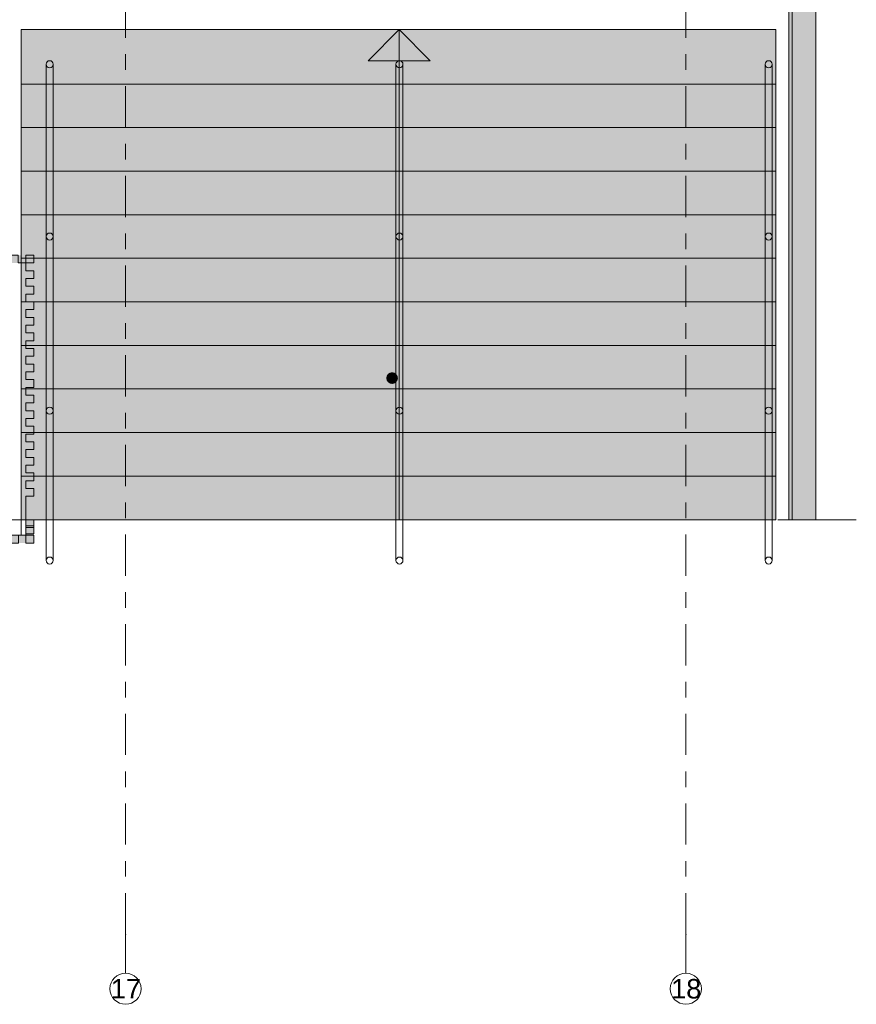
# Model space of a CAD drawing. Header units: metres. Extents: x -3.6 to 84.5, y -11 to 16.8.
# Tile 212 of 256: x 57.4 to 62.8, y -11 to -4.7. Entities that reach past the tile are written whole.
import ezdxf

# ---------------------------------------------------------------- set-up
doc = ezdxf.new("R2010")
doc.units = ezdxf.units.M
doc.header["$MEASUREMENT"] = 0
doc.linetypes.add('Strichlinie doppelt', pattern=[0.546806, 0.264583, -0.105833, 0.070556, -0.105833])
for name, color, linetype in [('301 - Elemente.Linie', 7, 'Continuous'), ('302 - Elemente.Schraffur', 7, 'Continuous'), ('451 - Universal.Achsen Raster', 7, 'Continuous')]:
    doc.layers.add(name, color=color, linetype=linetype)
doc.styles.add('ERSTELLTER_STIL_2', font='txt')

msp = doc.modelspace()

# ---------------------------------------------------------------- hatches: boundary and pattern name
at = {"layer": '302 - Elemente.Schraffur', "linetype": 'Continuous', "lineweight": 0, "true_color": 0x3f3f54}
msp.add_hatch(color=149, dxfattribs=at).paths.add_polyline_path([(62.392, -2.8993), (62.392, -7.92), (62.412, -7.92), (62.412, -2.8993)])
at = {"layer": '302 - Elemente.Schraffur', "linetype": 'Continuous', "lineweight": 0, "true_color": 0x4b4532}
msp.add_hatch(color=49, dxfattribs=at).paths.add_polyline_path([(62.412, -2.875), (62.412, -7.92), (62.565, -7.92), (62.565, -2.931)])
at = {"layer": '302 - Elemente.Schraffur', "linetype": 'Continuous', "lineweight": 0, "true_color": 0x2b2b2b}
for points in [[(57.46, -4.77), (57.46, -5.12), (62.308, -5.12), (62.308, -4.77)], [(57.46, -5.12), (57.46, -5.4), (62.308, -5.4), (62.308, -5.12)], [(57.46, -5.4), (57.46, -5.68), (62.308, -5.68), (62.308, -5.4)], [(57.46, -5.68), (57.46, -5.96), (62.308, -5.96), (62.308, -5.68)], [(57.46, -5.96), (57.46, -6.24), (62.308, -6.24), (62.308, -5.96)], [(57.46, -6.24), (57.46, -6.52), (62.308, -6.52), (62.308, -6.24)], [(57.46, -6.52), (57.46, -6.8), (62.308, -6.8), (62.308, -6.52)], [(57.46, -6.8), (57.46, -7.08), (62.308, -7.08), (62.308, -6.8)], [(57.46, -7.08), (57.46, -7.36), (62.308, -7.36), (62.308, -7.08)], [(57.46, -7.36), (57.46, -7.64), (62.308, -7.64), (62.308, -7.36)], [(57.46, -7.64), (57.46, -7.92), (62.308, -7.92), (62.308, -7.64)]]:
    msp.add_hatch(color=250, dxfattribs=at).paths.add_polyline_path(points)
at = {"layer": '302 - Elemente.Schraffur', "linetype": 'Continuous', "lineweight": 5}
for points in [[(59.888, -4.77), (59.688, -4.97), (60.088, -4.97)], [(59.88, -7.01, 1), (59.805, -7.01, 1)]]:
    msp.add_hatch(color=255, dxfattribs=at).paths.add_polyline_path(points)
at = {"layer": '302 - Elemente.Schraffur', "linetype": 'Continuous', "lineweight": 0, "true_color": 0x002a3f}
for points in [[(57.54, -6.22), (57.14, -6.22), (57.14, -6.27), (57.54, -6.27)], [(57.54, -8.02), (57.54, -6.22), (57.49, -6.22), (57.49, -8.02)], [(55.21, -8.02), (55.21, -8.07), (57.54, -8.07), (57.54, -8.02)]]:
    msp.add_hatch(color=158, dxfattribs=at).paths.add_polyline_path(points)
at = {"layer": '302 - Elemente.Schraffur', "linetype": 'Continuous', "lineweight": 13}
h = msp.add_hatch(dxfattribs=at)
h.set_pattern_fill('Dielenboden_0001', style=0, pattern_type=2)
h.set_pattern_definition([(0, (0, 0), (0, 0.152), [])])
h.paths.add_polyline_path([(55.21, -8.02), (57.46, -8.02), (57.46, -7.92), (55.21, -7.92)])

# ---------------------------------------------------------------- linework, layer by layer
at = {"layer": '301 - Elemente.Linie', "color": 7, "linetype": 'Continuous', "lineweight": 13}
for p, q in [((62.565, 5.1), (62.565, -7.92)), ((62.565, -7.92), (62.32, -7.92))]:
    msp.add_line(p, q, dxfattribs=at)
at = {"layer": '301 - Elemente.Linie', "color": 7, "linetype": 'Continuous', "lineweight": 18}
msp.add_line((59.888, -7.92), (59.888, -4.77), dxfattribs=at)
msp.add_lwpolyline([(59.888, -4.77), (59.688, -4.97), (60.088, -4.97)], close=True, dxfattribs=at)
at = {"layer": '301 - Elemente.Linie', "color": 140, "linetype": 'Continuous', "lineweight": 18, "true_color": 0x00aaff}
for points in [[(57.39, -6.27), (57.39, -6.22), (57.44, -6.22), (57.44, -6.27), (57.49, -6.27)], [(57.49, -6.27), (57.49, -6.22), (57.54, -6.22)], [(57.49, -6.27), (57.54, -6.27), (57.54, -6.22)], [(57.49, -6.37), (57.54, -6.37), (57.54, -6.32), (57.49, -6.32), (57.49, -6.27)], [(57.49, -6.47), (57.54, -6.47), (57.54, -6.42), (57.49, -6.42), (57.49, -6.37)], [(57.49, -6.57), (57.54, -6.57), (57.54, -6.52), (57.49, -6.52), (57.49, -6.47)], [(57.49, -6.67), (57.54, -6.67), (57.54, -6.62), (57.49, -6.62), (57.49, -6.57)], [(57.49, -6.77), (57.54, -6.77), (57.54, -6.72), (57.49, -6.72), (57.49, -6.67)], [(57.49, -6.87), (57.54, -6.87), (57.54, -6.82), (57.49, -6.82), (57.49, -6.77)], [(57.49, -6.97), (57.54, -6.97), (57.54, -6.92), (57.49, -6.92), (57.49, -6.87)], [(57.49, -7.07), (57.54, -7.07), (57.54, -7.02), (57.49, -7.02), (57.49, -6.97)], [(57.49, -7.17), (57.54, -7.17), (57.54, -7.12), (57.49, -7.12), (57.49, -7.07)], [(57.49, -7.27), (57.54, -7.27), (57.54, -7.22), (57.49, -7.22), (57.49, -7.17)], [(57.49, -7.37), (57.54, -7.37), (57.54, -7.32), (57.49, -7.32), (57.49, -7.27)], [(57.49, -7.47), (57.54, -7.47), (57.54, -7.42), (57.49, -7.42), (57.49, -7.37)], [(57.49, -7.57), (57.54, -7.57), (57.54, -7.52), (57.49, -7.52), (57.49, -7.47)], [(57.49, -7.67), (57.54, -7.67), (57.54, -7.62), (57.49, -7.62), (57.49, -7.57)], [(57.49, -7.77), (57.54, -7.77), (57.54, -7.72), (57.49, -7.72), (57.49, -7.67)], [(57.49, -8.01), (57.54, -8.01), (57.54, -7.96), (57.49, -7.96), (57.49, -7.77)], [(57.49, -7.97), (57.54, -7.97), (57.54, -7.92), (57.49, -7.92), (57.49, -8.01)], [(57.49, -7.97), (57.54, -7.97), (57.54, -7.92), (57.49, -7.92), (57.49, -8.01)], [(57.49, -8.02), (57.49, -8.07), (57.54, -8.07), (57.54, -8.02), (57.49, -8.02), (57.49, -7.97)], [(57.3933, -8.02), (57.3933, -8.07), (57.4433, -8.07), (57.4433, -8.02), (57.4933, -8.02)]]:
    msp.add_lwpolyline(points, dxfattribs=at)
at = {"layer": '301 - Elemente.Linie', "color": 7, "linetype": 'Continuous', "lineweight": 18, "flags": 128}
msp.add_lwpolyline([(62.565, -7.92), (62.825, -7.92)], dxfattribs=at)
at = {"layer": '301 - Elemente.Linie', "color": 140, "linetype": 'Continuous', "lineweight": 18, "true_color": 0x00aaff}
for centre in [(57.6425, -4.9925), (59.89, -4.9925), (62.2619, -4.9925), (57.6425, -6.1), (59.89, -6.1), (62.2619, -6.1), (57.6425, -7.22), (59.89, -7.22), (62.2619, -7.22), (57.6425, -8.1825), (59.89, -8.1825), (62.2619, -8.1825)]:
    msp.add_circle(centre, 0.0225, dxfattribs=at)
at = {"layer": '302 - Elemente.Schraffur', "color": 7, "linetype": 'Continuous', "lineweight": 9}
msp.add_lwpolyline([(62.392, -2.8993), (62.412, -2.8993), (62.412, -7.92), (62.392, -7.92)], close=True, dxfattribs=at)
at = {"layer": '302 - Elemente.Schraffur', "color": 7, "linetype": 'Continuous', "lineweight": 18}
for points in [[(57.46, -4.77), (57.46, -5.12), (62.308, -5.12), (62.308, -4.77)], [(57.46, -5.12), (57.46, -5.4), (62.308, -5.4), (62.308, -5.12)], [(57.46, -5.4), (57.46, -5.68), (62.308, -5.68), (62.308, -5.4)], [(57.46, -5.68), (57.46, -5.96), (62.308, -5.96), (62.308, -5.68)], [(57.46, -5.96), (57.46, -6.24), (62.308, -6.24), (62.308, -5.96)], [(57.46, -6.24), (57.46, -6.52), (62.308, -6.52), (62.308, -6.24)], [(57.46, -6.52), (57.46, -6.8), (62.308, -6.8), (62.308, -6.52)], [(57.46, -6.8), (57.46, -7.08), (62.308, -7.08), (62.308, -6.8)], [(57.46, -7.08), (57.46, -7.36), (62.308, -7.36), (62.308, -7.08)], [(57.46, -7.36), (57.46, -7.64), (62.308, -7.64), (62.308, -7.36)], [(57.46, -7.64), (57.46, -7.92), (62.308, -7.92), (62.308, -7.64)], [(55.21, -8.02), (57.46, -8.02), (57.46, -7.92), (55.21, -7.92)]]:
    msp.add_lwpolyline(points, close=True, dxfattribs=at)
at = {"layer": '302 - Elemente.Schraffur', "color": 140, "linetype": 'Continuous', "lineweight": 18, "true_color": 0x00aaff}
for points in [[(57.62, -4.9925, -1), (57.665, -4.9925), (57.665, -8.1825, -1), (57.62, -8.1825)], [(59.8675, -4.9925, -1), (59.9125, -4.9925), (59.9125, -8.1825, -1), (59.8675, -8.1825)], [(62.2394, -4.9925, -1), (62.2844, -4.9925), (62.2844, -8.1825, -1), (62.2394, -8.1825)]]:
    msp.add_lwpolyline(points, format="xyb", close=True, dxfattribs=at)
at = {"layer": '451 - Universal.Achsen Raster', "color": 160, "linetype": 'Strichlinie doppelt', "lineweight": 9, "true_color": 0x3232ff}
for p, q in [((58.13, -10.585), (58.13, 16.355)), ((61.73, -10.585), (61.73, 16.355)), ((58.13, -10.585), (58.13, -10.835)), ((61.73, -10.585), (61.73, -10.835))]:
    msp.add_line(p, q, dxfattribs=at)
at = {"layer": '451 - Universal.Achsen Raster', "color": 160, "linetype": 'Continuous', "lineweight": 9, "true_color": 0x3232ff}
for centre in [(58.13, -10.935), (61.73, -10.935)]:
    msp.add_circle(centre, 0.1, dxfattribs=at)
at = {"layer": '451 - Universal.Achsen Raster', "color": 160, "linetype": 'Strichlinie doppelt', "lineweight": 9, "true_color": 0x3232ff}
for p in [(58.13, -10.585), (58.13, -10.585), (61.73, -10.585), (61.73, -10.585)]:
    msp.add_point(p, dxfattribs=at)

# ---------------------------------------------------------------- texts
at = {"layer": '451 - Universal.Achsen Raster', "color": 160, "lineweight": 9, "true_color": 0x3232ff, "char_height": 0.125, "attachment_point": 1, "style": 'ERSTELLTER_STIL_2'}
for s, insert in [('\\A1;{\\pql;\\pt0;\\fArial|b0|i0|c0|p38;17}', (58.0351, -10.8725)), ('\\A1;{\\pql;\\pt0;\\fArial|b0|i0|c0|p38;18}', (61.6351, -10.8725))]:
    msp.add_mtext(s, dxfattribs=dict(at, insert=insert))

doc.saveas('drawing.dxf')
